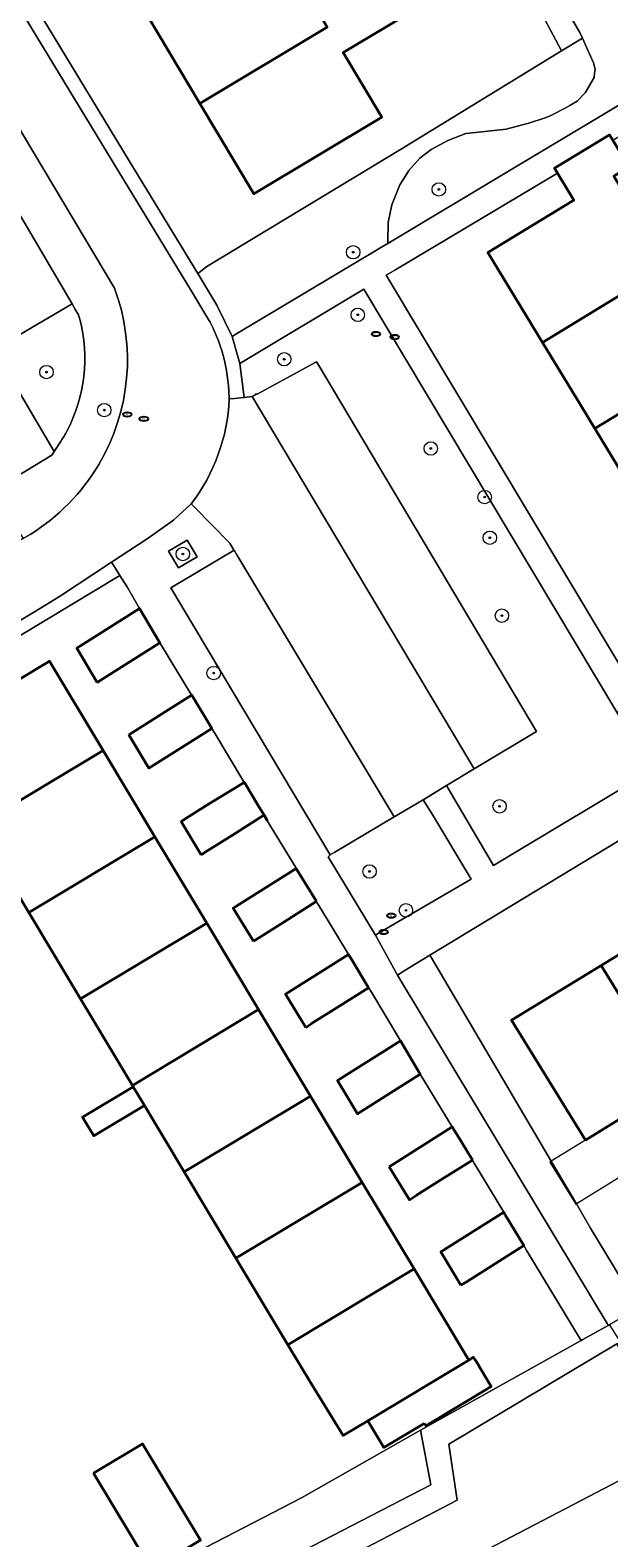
# Model space of a CAD drawing. Extents: x 147051 to 149075, y 463071 to 465537.
# Tile 79 of 229: x 147922 to 147956, y 463991 to 464081. Entities that reach past the tile are written whole.
import ezdxf
from ezdxf.enums import TextEntityAlignment as Align

# ---------------------------------------------------------------- set-up
doc = ezdxf.new("R2010")
doc.units = 0
doc.header["$LTSCALE"] = 0.5
doc.layers.get('0').update_dxf_attribs({"linetype": 'CONTINUOUS'})
for name, color, linetype, lineweight in [('B-PV-GR-BEPLANTING_CULTUUR_HEESTERS-GV', 252, 'CONTINUOUS', 18), ('B-PV-GR-BOOM-S', 252, 'CONTINUOUS', 25), ('B-PV-IE-MEUBILAIR-S', 252, 'CONTINUOUS', 25), ('B-PV-OG-BEBOUWING-GV', 6, 'CONTINUOUS', 35), ('B-PV-OG-BEBOUWING_LUIFEL-GV', 6, 'CONTINUOUS', 18), ('B-PV-OG-TERREIN_BEGROEID-GV', 252, 'CONTINUOUS', 18), ('B-PV-OG-TERREIN_ERF-GV', 252, 'CONTINUOUS', 18), ('B-PV-VH-ONVERHARD_ZAND-GV', 252, 'CONTINUOUS', 18), ('B-PV-VH-OPENVERHARDING_BETONSTRAATSTEEN-GV', 252, 'CONTINUOUS', 18), ('B-PV-VH-OPENVERHARDING_TEGEL-GV', 252, 'CONTINUOUS', 18)]:
    doc.layers.add(name, color=color, linetype=linetype, lineweight=lineweight)
doc.styles.add('NLCS-ISO', font='NLCS-ISO.ttf')

# ---------------------------------------------------------------- blocks, each defined once
blk = doc.blocks.new('SIE-MEUBILAIR_PUT_RIOOLPUT-SO')
blk.add_ellipse((0, 0), major_axis=(1.25, 0), ratio=0.54)
at = {"style": 'NLCS-ISO'}
blk.add_text('ri', height=0.75, dxfattribs=at).set_placement((-0.04, 0.07), align=Align.MIDDLE_CENTER)
blk = doc.blocks.new('SGR-BOOM_GBKN-SO')
at = {"linetype": 'ByBlock', "lineweight": 18}
h = blk.add_hatch(color=0, dxfattribs=at)
h.dxf.hatch_style = 1
edge = h.paths.add_edge_path()
edge.add_arc((0, 0), 0.25, 0, 360)
at = {"color": 0, "linetype": 'ByBlock', "lineweight": 18}
for radius in [2, 0.25]:
    blk.add_circle((0, 0), radius, dxfattribs=at)
at = {"color": 0, "linetype": 'ByBlock', "lineweight": 18, "style": 'NLCS-ISO'}
blk.add_attdef('SOORT', (2.5, 0), '', height=1.5, dxfattribs=at)

msp = doc.modelspace()

# ---------------------------------------------------------------- linework, layer by layer
at = {"layer": 'B-PV-GR-BEPLANTING_CULTUUR_HEESTERS-GV', "flags": 128}
for points in [[(147954.55, 464080.091), (147954.405, 464080.414), (147948.931, 464089.798), (147947.88, 464089.112), (147949.665, 464086.178), (147953.31, 464079.34)], [(147954.55, 464080.091), (147953.31, 464079.34), (147943.715, 464073.466), (147932.179, 464066.497), (147931.792, 464066.196), (147931.637, 464066.076), (147931.874, 464065.681), (147932.776, 464064.182), (147933.691, 464062.329), (147933.914, 464062.462), (147942.572, 464067.639), (147942.954, 464067.867), (147942.957, 464067.984), (147942.984, 464069.119), (147943.197, 464070.165), (147943.682, 464071.347), (147944.093, 464072.017), (147944.205, 464072.199), (147944.863, 464072.935), (147945.541, 464073.458), (147946.312, 464073.882), (147946.529, 464074.001), (147947.614, 464074.407), (147948.551, 464074.51), (147950.016, 464074.659), (147950.823, 464074.881), (147951.353, 464075.027), (147952.267, 464075.327), (147952.593, 464075.434), (147952.753, 464075.517), (147953.522, 464075.918), (147953.806, 464076.085), (147953.907, 464076.147), (147954.239, 464076.345), (147954.704, 464076.829), (147954.766, 464076.933), (147955.247, 464077.739), (147955.276, 464078.011), (147955.3, 464078.236), (147955.211, 464078.623), (147954.856, 464079.411)], [(147939.533, 464031.476), (147939.399, 464031.352), (147942.218, 464026.694), (147942.647, 464026.945), (147947.925, 464030.03), (147945.631, 464033.828), (147945.072, 464034.752), (147943.369, 464033.753), (147943.34, 464033.736), (147939.8, 464031.634)], [(147956.077, 464003.459), (147956.172, 464003.512), (147957.886, 464004.521), (147955.039, 464009.252), (147954.188, 464010.696), (147952.693, 464013.233), (147945.564, 464025.331), (147945.47, 464025.49), (147943.933, 464024.559), (147943.53, 464024.315), (147949.773, 464013.938), (147956.016, 464003.56)], [(147937.129, 463985.683), (147937.779, 463984.439), (147943.428, 463987.272), (147959.96, 463995.897), (147958.162, 463999.378), (147956.594, 464002.35), (147946.59, 463996.391), (147947.089, 463993.052), (147936.285, 463987.42)], [(147929.192, 463985.56), (147933.308, 463987.654), (147935.543, 463988.81), (147945.522, 463993.969), (147944.896, 463997.217), (147937.825, 463993.193), (147927.027, 463987.621)]]:
    msp.add_lwpolyline(points, close=True, dxfattribs=at)
msp.add_lwpolyline([(147924.543, 464063.606), (147924.325, 464063.976), (147924.152, 464064.268), (147919.998, 464061.825), (147919.504, 464061.532), (147923.084, 464055.476), (147923.503, 464056.116)], dxfattribs=at)
at = {"layer": 'B-PV-GR-BEPLANTING_CULTUUR_HEESTERS-GV'}
for points in [[(147923.833, 464056.684, 0.189263), (147924.612, 464063.357)], [(147924.612, 464063.357, 0.004763), (147924.543, 464063.606)], [(147923.503, 464056.116, 0.017751), (147923.833, 464056.684)]]:
    msp.add_lwpolyline(points, format="xyb", dxfattribs=at)
at = {"layer": 'B-PV-OG-BEBOUWING-GV', "flags": 128}
for points in [[(147936.252, 464085.899), (147928.675, 464081.364), (147931.766, 464076.2), (147939.345, 464080.737), (147939.058, 464081.217), (147937.247, 464084.243), (147940.786, 464086.361), (147939.558, 464088.413), (147936.016, 464086.293)], [(147939.345, 464080.737), (147931.766, 464076.2), (147934.985, 464070.821), (147942.609, 464075.384), (147940.302, 464079.237), (147943.824, 464081.345), (147942.623, 464083.351), (147939.058, 464081.217)], [(147952.167, 464061.972), (147959.665, 464066.528), (147959.898, 464066.178), (147963.501, 464068.367), (147962.309, 464070.329), (147958.691, 464068.131), (147956.415, 464071.877), (147957.316, 464072.424), (147956.353, 464074.01), (147956.159, 464074.33), (147952.881, 464072.338), (147953.057, 464072.048), (147954.038, 464070.433), (147948.917, 464067.322)], [(147952.167, 464061.972), (147954.427, 464058.254), (147955.283, 464056.845), (147962.78, 464061.4), (147963.133, 464060.881), (147966.703, 464063.051), (147965.333, 464065.307), (147961.751, 464063.13), (147959.898, 464066.178), (147959.665, 464066.528)], [(147962.78, 464061.4), (147955.283, 464056.845), (147957.371, 464053.41), (147958.4, 464051.717), (147965.895, 464056.272), (147966.267, 464055.746), (147969.841, 464057.919), (147968.51, 464060.107), (147964.927, 464057.929), (147963.133, 464060.881)], [(147925.638, 464041.734), (147925.982, 464041.951), (147929.382, 464044.097), (147928.169, 464046.137), (147924.425, 464043.775)], [(147926.002, 464037.689), (147922.812, 464043.006), (147913.148, 464037.208), (147916.337, 464031.892), (147918.481, 464033.178)], [(147927.527, 464038.612), (147928.728, 464036.626), (147929.033, 464036.819), (147932.472, 464038.989), (147932.477, 464038.992), (147932.454, 464039.03), (147931.341, 464040.869), (147931.275, 464040.977), (147931.27, 464040.974)], [(147918.481, 464033.178), (147921.568, 464028.033), (147929.088, 464032.544), (147926.002, 464037.689)], [(147931.835, 464031.464), (147932.243, 464031.722), (147933.707, 464032.646), (147935.579, 464033.827), (147935.584, 464033.83), (147935.76, 464033.539), (147935.762, 464033.54), (147935.586, 464033.831), (147935.242, 464034.401), (147934.413, 464035.782), (147934.409, 464035.779), (147932.346, 464034.528), (147931.04, 464033.704), (147930.643, 464033.453)], [(147932.175, 464027.398), (147929.088, 464032.544), (147921.568, 464028.033), (147924.654, 464022.887)], [(147934.956, 464026.324), (147935.323, 464026.555), (147936.828, 464027.505), (147938.7, 464028.687), (147938.682, 464028.728), (147938.079, 464029.717), (147937.528, 464030.62), (147937.498, 464030.668), (147937.493, 464030.665), (147933.75, 464028.302)], [(147924.654, 464022.887), (147927.741, 464017.742), (147935.262, 464022.253), (147932.175, 464027.398)], [(147960.458, 464017.757), (147963.667, 464019.737), (147965.892, 464016.13), (147967.827, 464017.323), (147965.624, 464020.896), (147965.245, 464020.798), (147960.794, 464028.012), (147955.674, 464024.884), (147960.138, 464017.647)], [(147938.067, 464021.196), (147938.421, 464021.42), (147939.938, 464022.378), (147941.81, 464023.559), (147941.815, 464023.562), (147941.792, 464023.6), (147940.748, 464025.319), (147940.613, 464025.542), (147936.864, 464023.176)], [(147954.731, 464014.49), (147958.359, 464016.728), (147959.905, 464014.222), (147960.017, 464014.04), (147960.714, 464012.91), (147962.695, 464014.132), (147960.458, 464017.757), (147960.138, 464017.647), (147955.674, 464024.884), (147950.332, 464021.62)], [(147930.827, 464012.597), (147938.349, 464017.108), (147935.262, 464022.253), (147927.741, 464017.742), (147927.788, 464017.664), (147928.344, 464016.737), (147928.463, 464016.539)], [(147943.706, 464020.4), (147939.962, 464018.037), (147941.148, 464016.048), (147941.594, 464016.329), (147944.892, 464018.411), (147943.771, 464020.302), (147943.711, 464020.403)], [(147928.463, 464016.539), (147928.344, 464016.737), (147927.788, 464017.664), (147924.78, 464015.86), (147925.455, 464014.735)], [(147941.435, 464011.963), (147938.349, 464017.108), (147930.827, 464012.597), (147933.914, 464007.452)], [(147943.045, 464012.904), (147944.249, 464010.933), (147944.676, 464011.203), (147946.121, 464012.114), (147947.993, 464013.296), (147947.998, 464013.299), (147947.986, 464013.318), (147947.975, 464013.337), (147947.082, 464014.798), (147946.872, 464015.141), (147946.789, 464015.267)], [(147944.522, 464006.818), (147941.435, 464011.963), (147933.914, 464007.452), (147937, 464002.306)], [(147947.316, 464005.85), (147947.677, 464006.078), (147951.06, 464008.213), (147949.956, 464010.043), (147949.867, 464010.19), (147946.123, 464007.827)], [(147937, 464002.306), (147938.384, 464000), (147940.293, 463996.9), (147941.766, 463997.783), (147947.778, 464001.39), (147944.522, 464006.818)], [(147945.129, 463997.619), (147945.22, 463997.468), (147949.119, 463999.819), (147948.176, 464001.391), (147948.071, 464001.566), (147947.778, 464001.39), (147941.766, 463997.783), (147942.729, 463996.179)], [(147925.43, 463994.664), (147928.875, 463988.917), (147931.793, 463990.666), (147928.349, 463996.413)]]:
    msp.add_lwpolyline(points, close=True, dxfattribs=at)
at = {"layer": 'B-PV-OG-BEBOUWING_LUIFEL-GV', "flags": 128}
msp.add_lwpolyline([(147954.188, 464010.696), (147954.239, 464010.727), (147959.905, 464014.222), (147958.359, 464016.728), (147954.731, 464014.49), (147952.693, 464013.233), (147952.611, 464013.182), (147954.157, 464010.676)], close=True, dxfattribs=at)
at = {"layer": 'B-PV-OG-TERREIN_BEGROEID-GV', "flags": 128}
msp.add_lwpolyline([(147948.931, 464089.798), (147954.405, 464080.414), (147954.55, 464080.091), (147954.856, 464079.411), (147955.211, 464078.623), (147955.3, 464078.236), (147955.276, 464078.011), (147955.247, 464077.739), (147954.766, 464076.933), (147954.704, 464076.829), (147954.239, 464076.345), (147953.907, 464076.147), (147953.806, 464076.085), (147953.522, 464075.918), (147952.753, 464075.517), (147952.593, 464075.434), (147952.267, 464075.327), (147951.353, 464075.027), (147950.823, 464074.881), (147950.016, 464074.659), (147948.551, 464074.51), (147947.614, 464074.407), (147946.529, 464074.001), (147946.312, 464073.882), (147945.541, 464073.458), (147944.863, 464072.935), (147944.205, 464072.199), (147944.093, 464072.017), (147943.682, 464071.347), (147943.197, 464070.165), (147942.984, 464069.119), (147942.957, 464067.984), (147942.954, 464067.867), (147950.237, 464072.221), (147966.783, 464082.114)], dxfattribs=at)
msp.add_lwpolyline([(147947.011, 464034.652), (147949.245, 464030.826), (147949.711, 464031.105), (147958.687, 464036.482), (147956.599, 464039.97), (147941.524, 464065.145), (147934.137, 464060.724), (147934.392, 464058.697), (147934.886, 464058.745), (147935.086, 464058.852), (147935.061, 464058.894), (147935.175, 464058.9), (147938.719, 464060.813), (147938.851, 464060.591), (147951.824, 464038.814), (147948.299, 464036.702), (147948.099, 464036.583), (147946.458, 464035.599)], close=True, dxfattribs=at)
at = {"layer": 'B-PV-OG-TERREIN_ERF-GV', "flags": 128}
for points in [[(147917.107, 464089.994), (147922.001, 464081.938), (147922.696, 464080.794), (147927.557, 464072.793), (147931.637, 464066.076), (147931.792, 464066.196), (147932.179, 464066.497), (147943.715, 464073.466), (147953.31, 464079.34), (147949.665, 464086.178), (147947.88, 464089.112), (147947.595, 464088.996), (147946.953, 464089.948), (147942.934, 464096.385), (147941.681, 464098.391), (147939.312, 464102.186), (147936.829, 464106.162), (147935.724, 464107.97), (147932.115, 464113.875), (147931.205, 464115.932), (147925.727, 464125.802), (147915.669, 464130.683)], [(147943.824, 464081.345), (147940.302, 464079.237), (147942.609, 464075.384), (147934.985, 464070.821), (147931.766, 464076.2), (147928.675, 464081.364)], [(147957.371, 464053.41), (147955.283, 464056.845), (147954.427, 464058.254), (147952.167, 464061.972), (147948.917, 464067.322), (147954.038, 464070.433), (147953.057, 464072.048), (147943.38, 464066.284), (147942.859, 464065.973), (147957.94, 464040.802)], [(147919.791, 464053.365), (147922.948, 464055.268), (147923.084, 464055.476), (147919.504, 464061.532)], [(147927.027, 463987.621), (147937.825, 463993.193), (147944.896, 463997.217), (147954.469, 464002.566), (147954.442, 464002.611), (147951.247, 464007.904), (147951.06, 464008.213), (147947.677, 464006.078), (147947.316, 464005.85), (147946.123, 464007.827), (147949.867, 464010.19), (147948.11, 464013.113), (147947.998, 464013.299), (147947.993, 464013.296), (147946.121, 464012.114), (147944.676, 464011.203), (147944.249, 464010.933), (147943.045, 464012.904), (147946.789, 464015.267), (147945.106, 464018.056), (147944.892, 464018.411), (147941.594, 464016.329), (147941.148, 464016.048), (147939.962, 464018.037), (147943.706, 464020.4), (147943.711, 464020.403), (147943.688, 464020.441), (147941.98, 464023.287), (147941.815, 464023.562), (147941.81, 464023.559), (147939.938, 464022.378), (147938.421, 464021.42), (147938.067, 464021.196), (147936.864, 464023.176), (147940.613, 464025.542), (147940.59, 464025.579), (147939.62, 464027.174), (147938.846, 464028.447), (147938.7, 464028.687), (147936.828, 464027.505), (147935.323, 464026.555), (147934.956, 464026.324), (147933.75, 464028.302), (147937.493, 464030.665), (147937.498, 464030.668), (147937.475, 464030.706), (147935.76, 464033.539), (147935.584, 464033.83), (147935.579, 464033.827), (147933.707, 464032.646), (147932.243, 464031.722), (147931.835, 464031.464), (147930.643, 464033.453), (147931.04, 464033.704), (147932.346, 464034.528), (147934.409, 464035.779), (147934.387, 464035.816), (147932.608, 464038.773), (147932.477, 464038.992), (147932.472, 464038.989), (147929.033, 464036.819), (147928.728, 464036.626), (147927.527, 464038.612), (147931.27, 464040.974), (147931.275, 464040.977), (147931.252, 464041.015), (147929.42, 464044.034), (147929.382, 464044.097), (147925.982, 464041.951), (147925.638, 464041.734), (147924.425, 464043.775), (147928.169, 464046.137), (147927.758, 464046.871), (147927.444, 464047.376), (147927.129, 464047.881), (147926.998, 464048.093), (147919.632, 464043.666)], [(147913.148, 464037.208), (147922.812, 464043.006), (147926.002, 464037.689), (147929.088, 464032.544), (147932.175, 464027.398), (147935.262, 464022.253), (147938.349, 464017.108), (147941.435, 464011.963), (147944.522, 464006.818), (147947.778, 464001.39), (147948.071, 464001.566), (147948.176, 464001.391), (147949.119, 463999.819), (147945.22, 463997.468), (147945.129, 463997.619), (147942.729, 463996.179), (147941.766, 463997.783), (147940.293, 463996.9), (147938.384, 464000), (147937, 464002.306), (147933.914, 464007.452), (147930.827, 464012.597), (147928.463, 464016.539), (147925.455, 464014.735), (147924.78, 464015.86), (147927.788, 464017.664), (147927.741, 464017.742), (147924.654, 464022.887), (147921.568, 464028.033)], [(147962.277, 464035.668), (147945.47, 464025.49), (147945.564, 464025.331), (147952.693, 464013.233), (147954.188, 464010.696), (147955.039, 464009.252), (147957.886, 464004.521)], [(147958.359, 464016.728), (147954.731, 464014.49), (147950.332, 464021.62), (147955.674, 464024.884), (147960.794, 464028.012)], [(148000.162, 463976.552), (147987.977, 464000.09), (147981.954, 464011.725), (147981.925, 464011.781), (147970.414, 464005.736), (147958.722, 463999.668), (147958.162, 463999.378), (147959.96, 463995.897), (147943.428, 463987.272)]]:
    msp.add_lwpolyline(points, dxfattribs=at)
msp.add_lwpolyline([(147925.43, 463994.664), (147928.349, 463996.413), (147931.793, 463990.666), (147928.875, 463988.917)], close=True, dxfattribs=at)
at = {"layer": 'B-PV-VH-ONVERHARD_ZAND-GV', "flags": 128}
msp.add_lwpolyline([(147930.49, 464048.557), (147931.595, 464049.21), (147931.008, 464050.203), (147929.903, 464049.549)], close=True, dxfattribs=at)
at = {"layer": 'B-PV-VH-OPENVERHARDING_BETONSTRAATSTEEN-GV', "flags": 128}
for points in [[(147917.218, 464076.015), (147913.048, 464073.533), (147913.429, 464072.892), (147919.259, 464063.071), (147919.998, 464061.825), (147924.152, 464064.268), (147919.009, 464072.981)], [(147948.099, 464036.583), (147948.299, 464036.702), (147951.824, 464038.814), (147938.851, 464060.591), (147938.719, 464060.813), (147935.175, 464058.9), (147935.061, 464058.894), (147935.086, 464058.852), (147934.886, 464058.745)], [(147933.798, 464049.599), (147930.04, 464047.368), (147939.533, 464031.476), (147939.8, 464031.634), (147943.34, 464033.736), (147933.96, 464049.329)]]:
    msp.add_lwpolyline(points, close=True, dxfattribs=at)
msp.add_lwpolyline([(147931.25, 464052.36), (147931.518, 464052.087), (147932.42, 464051.169), (147933.542, 464050.026), (147933.774, 464049.639), (147933.798, 464049.599), (147933.96, 464049.329), (147943.34, 464033.736), (147943.369, 464033.753), (147945.072, 464034.752), (147946.458, 464035.599), (147948.099, 464036.583), (147934.886, 464058.745), (147934.392, 464058.697), (147933.823, 464058.641), (147933.515, 464058.611)], dxfattribs=at)
at = {"layer": 'B-PV-VH-OPENVERHARDING_BETONSTRAATSTEEN-GV'}
msp.add_lwpolyline([(147933.515, 464058.611, -0.152722), (147931.25, 464052.36)], format="xyb", dxfattribs=at)
at = {"layer": 'B-PV-VH-OPENVERHARDING_TEGEL-GV', "flags": 128}
for points in [[(147909.127, 464101.456), (147909.647, 464100.599), (147910.465, 464099.253), (147911.407, 464097.701), (147911.805, 464097.046), (147912.439, 464096.002), (147912.77, 464095.457), (147912.963, 464095.124), (147912.991, 464095.075), (147915.075, 464091.635), (147916.337, 464089.553), (147916.475, 464089.325), (147921.375, 464081.274), (147926.936, 464072.135), (147931.26, 464065.029), (147932.068, 464063.702)], [(147932.068, 464063.702), (147931.26, 464065.029), (147926.936, 464072.135), (147921.375, 464081.274), (147916.475, 464089.325), (147916.337, 464089.553), (147915.075, 464091.635), (147912.991, 464095.075), (147912.963, 464095.124), (147912.77, 464095.457), (147912.439, 464096.002), (147911.805, 464097.046), (147911.407, 464097.701), (147910.465, 464099.253), (147909.647, 464100.599), (147909.127, 464101.456)], [(147905.889, 464099.204), (147906.096, 464098.853), (147906.143, 464098.78), (147916.73, 464081.882), (147921.264, 464074.283), (147926.682, 464065.201)], [(147933.485, 464059.092), (147933.515, 464058.611), (147933.823, 464058.641), (147934.392, 464058.697), (147934.137, 464060.724), (147934.024, 464061.131), (147933.691, 464062.329), (147932.776, 464064.182), (147931.874, 464065.681), (147931.637, 464066.076), (147927.557, 464072.793), (147922.696, 464080.794), (147922.001, 464081.938), (147917.107, 464089.994)], [(147926.682, 464065.201), (147921.264, 464074.283), (147916.73, 464081.882), (147915.319, 464081.024), (147915.43, 464080.838), (147914.524, 464080.309), (147913.222, 464079.687), (147911.058, 464078.323), (147910.136, 464077.742), (147910.785, 464076.784), (147910.863, 464076.669), (147911.115, 464076.297), (147911.207, 464076.161), (147912.797, 464073.433), (147913.048, 464073.533), (147917.218, 464076.015), (147919.009, 464072.981), (147924.152, 464064.268), (147924.325, 464063.976), (147924.543, 464063.606)], [(147933.515, 464058.611), (147933.485, 464059.092)], [(147923.503, 464056.116), (147923.084, 464055.476), (147922.948, 464055.268), (147919.791, 464053.365), (147914.492, 464050.129), (147914.491, 464050.128), (147909.868, 464047.333), (147897.7, 464039.977), (147893.691, 464037.553), (147888.319, 464034.254), (147883.858, 464031.951), (147882.917, 464031.484), (147878.676, 464029.375), (147877.814, 464028.87), (147874.618, 464027.232), (147871.737, 464025.767), (147866.355, 464023.031), (147864.864, 464022.317), (147859.137, 464019.221)], [(147858.752, 464017.376), (147862.964, 464019.432), (147866.686, 464021.675), (147871.262, 464024.007), (147875.139, 464025.984), (147876.377, 464023.743), (147879.889, 464025.675), (147881.601, 464026.613), (147886.854, 464029.49), (147888.634, 464030.483), (147890.308, 464031.452), (147889.477, 464032.953), (147897.036, 464037.518), (147913.824, 464047.657), (147916.331, 464049.171), (147920.351, 464051.731), (147921.229, 464050.302), (147921.653, 464050.539)], [(147919.88, 464044.724), (147921.904, 464045.945), (147923.411, 464046.855), (147926.504, 464048.888), (147928.616, 464050.276), (147930.197, 464051.398), (147931.25, 464052.36)], [(147921.653, 464050.539), (147921.229, 464050.302), (147890.308, 464031.452), (147888.634, 464030.483), (147886.854, 464029.49), (147881.601, 464026.613), (147879.889, 464025.675), (147876.377, 464023.743), (147867.205, 464018.803), (147865.976, 464018.157), (147865.975, 464018.157), (147861.403, 464015.692), (147860.037, 464014.883)], [(147919.632, 464043.666), (147926.998, 464048.093), (147926.716, 464048.547), (147926.504, 464048.888), (147923.411, 464046.855), (147921.904, 464045.945), (147919.88, 464044.724)], [(147958.687, 464036.482), (147949.711, 464031.105), (147949.245, 464030.826), (147947.011, 464034.652), (147946.458, 464035.599), (147945.072, 464034.752), (147945.631, 464033.828), (147947.925, 464030.03), (147942.647, 464026.945), (147942.218, 464026.694), (147943.53, 464024.315), (147943.933, 464024.559), (147945.47, 464025.49), (147962.277, 464035.668)]]:
    msp.add_lwpolyline(points, dxfattribs=at)
for points in [[(147933.691, 464062.329), (147934.024, 464061.131), (147934.137, 464060.724), (147941.524, 464065.145), (147956.599, 464039.97), (147957.94, 464040.802), (147942.859, 464065.973), (147943.38, 464066.284), (147953.057, 464072.048), (147952.881, 464072.338), (147956.159, 464074.33), (147956.353, 464074.01), (147965.076, 464079.206), (147966.351, 464079.965), (147967.892, 464080.883), (147968.926, 464081.499), (147968.719, 464081.728), (147967.827, 464082.739), (147966.783, 464082.114), (147950.237, 464072.221), (147942.954, 464067.867), (147942.572, 464067.639), (147933.914, 464062.462)], [(147940.748, 464025.319), (147941.792, 464023.6), (147941.815, 464023.562), (147941.98, 464023.287), (147943.688, 464020.441), (147943.711, 464020.403), (147943.771, 464020.302), (147944.892, 464018.411), (147945.106, 464018.056), (147946.789, 464015.267), (147946.872, 464015.141), (147947.082, 464014.798), (147947.975, 464013.337), (147947.986, 464013.318), (147947.998, 464013.299), (147948.11, 464013.113), (147949.867, 464010.19), (147949.956, 464010.043), (147951.06, 464008.213), (147951.247, 464007.904), (147954.442, 464002.611), (147954.469, 464002.566), (147954.576, 464002.626), (147956.077, 464003.459), (147956.016, 464003.56), (147949.773, 464013.938), (147943.53, 464024.315), (147942.218, 464026.694), (147939.399, 464031.352), (147939.533, 464031.476), (147930.04, 464047.368), (147933.798, 464049.599), (147933.774, 464049.639), (147933.542, 464050.026), (147932.42, 464051.169), (147931.518, 464052.087), (147931.25, 464052.36), (147930.197, 464051.398), (147928.616, 464050.276), (147926.504, 464048.888), (147926.716, 464048.547), (147926.998, 464048.093), (147927.129, 464047.881), (147927.444, 464047.376), (147927.758, 464046.871), (147928.169, 464046.137), (147929.382, 464044.097), (147929.42, 464044.034), (147931.252, 464041.015), (147931.275, 464040.977), (147931.341, 464040.869), (147932.454, 464039.03), (147932.477, 464038.992), (147932.608, 464038.773), (147934.387, 464035.816), (147934.409, 464035.779), (147934.413, 464035.782), (147935.242, 464034.401), (147935.586, 464033.831), (147935.762, 464033.54), (147935.76, 464033.539), (147937.475, 464030.706), (147937.498, 464030.668), (147937.528, 464030.62), (147938.079, 464029.717), (147938.682, 464028.728), (147938.7, 464028.687), (147938.846, 464028.447), (147939.62, 464027.174), (147940.59, 464025.579), (147940.613, 464025.542)], [(147929.903, 464049.549), (147931.008, 464050.203), (147931.595, 464049.21), (147930.49, 464048.557)], [(147954.469, 464002.566), (147944.896, 463997.217), (147945.522, 463993.969), (147935.543, 463988.81), (147936.285, 463987.42), (147947.089, 463993.052), (147946.59, 463996.391), (147956.594, 464002.35), (147956.827, 464002.487), (147956.172, 464003.512), (147956.077, 464003.459), (147954.576, 464002.626)]]:
    msp.add_lwpolyline(points, close=True, dxfattribs=at)
at = {"layer": 'B-PV-VH-OPENVERHARDING_TEGEL-GV'}
for points in [[(147925.744, 464054.709, 0.226455), (147926.682, 464065.201)], [(147926.682, 464065.201, -0.226455), (147925.744, 464054.709)], [(147924.612, 464063.357, -0.189263), (147923.833, 464056.684)], [(147924.543, 464063.606, -0.004763), (147924.612, 464063.357)], [(147932.068, 464063.702, -0.124287), (147933.485, 464059.092)], [(147933.485, 464059.092, 0.124287), (147932.068, 464063.702)], [(147931.25, 464052.36, 0.152722), (147933.515, 464058.611)], [(147923.833, 464056.684, -0.017751), (147923.503, 464056.116)], [(147921.653, 464050.539, 0.121171), (147925.744, 464054.709)], [(147925.744, 464054.709, -0.121171), (147921.653, 464050.539)]]:
    msp.add_lwpolyline(points, format="xyb", dxfattribs=at)

# ---------------------------------------------------------------- block references
at = {"layer": 'B-PV-GR-BOOM-S', "xscale": 0.2, "yscale": 0.2, "zscale": 0.2}
for p in [(147945.998, 464071.079), (147940.895, 464067.341), (147941.17, 464063.617), (147922.627, 464060.208), (147936.786, 464060.972), (147926.069, 464057.945), (147945.519, 464055.66), (147948.729, 464052.767), (147949.035, 464050.344), (147930.749, 464049.38), (147949.751, 464045.709), (147932.582, 464042.289), (147949.614, 464034.359), (147941.869, 464030.478), (147944.037, 464028.165)]:
    msp.add_blockref('SGR-BOOM_GBKN-SO', p, dxfattribs=at)
at = {"layer": 'B-PV-IE-MEUBILAIR-S', "xscale": 0.2, "yscale": 0.2, "zscale": 0.2}
for p in [(147942.251, 464062.477), (147943.369, 464062.291), (147927.437, 464057.687), (147928.425, 464057.425), (147943.16, 464027.851), (147942.708, 464026.876)]:
    msp.add_blockref('SIE-MEUBILAIR_PUT_RIOOLPUT-SO', p, dxfattribs=at)

doc.saveas('drawing.dxf')
